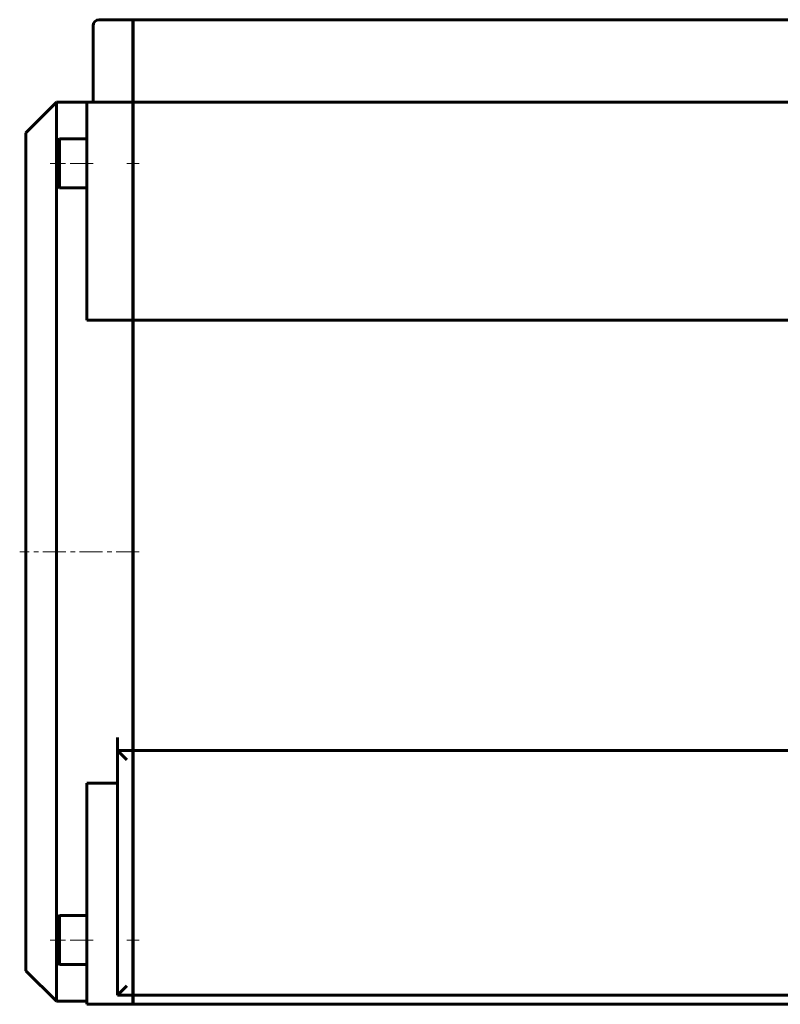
# Model space of a CAD drawing. Header units: millimetres. Extents: x -361 to 731, y -180 to 180.
# Tile 1 of 14: x -361 to -112, y -174 to 148. Entities that reach past the tile are written whole.
import ezdxf

# ---------------------------------------------------------------- set-up
doc = ezdxf.new("R2010")
doc.units = ezdxf.units.MM
doc.linetypes.add('K5LT_AXLED', pattern=[12, 7.5, -1.5, 1.5, -1.5])
doc.linetypes.add('K5LT_BASIC', pattern=[0])
doc.layers.add('Системный слой (1)', color=7, linetype='Continuous', true_color=0x6c6c6c)

# ---------------------------------------------------------------- blocks, each defined once
blk = doc.blocks.new('U8')
at = {"layer": 'Системный слой (1)', "color": 150, "linetype": 'K5LT_BASIC', "lineweight": 60, "true_color": 0x0080ff}
for p, q in [((-349, 108), (-349, 121)), ((-349, -26), (-349, 94)), ((-349, -146), (-349, -26)), ((-349, -173), (-349, -160))]:
    blk.add_line(p, q, dxfattribs=at)
blk = doc.blocks.new('U22')
at = {"layer": 'Системный слой (1)', "color": 150, "linetype": 'K5LT_BASIC', "lineweight": 60, "true_color": 0x0080ff}
for p, q in [((-359, -26), (-359, 111)), ((-359, -163), (-359, -26))]:
    blk.add_line(p, q, dxfattribs=at)

msp = doc.modelspace()

# ---------------------------------------------------------------- linework, layer by layer
at = {"layer": 'Системный слой (1)', "color": 150, "linetype": 'K5LT_BASIC', "lineweight": 60, "true_color": 0x0080ff}
for p, q in [((-337, 123), (-337, 146)), ((-324, 148), (-335, 148)), ((-324, 148), (-324, 146)), ((-324, 146), (-324, 123)), ((323.9, 148), (-323.9, 148)), ((-323.9, 148), (-323.9, 146)), ((-323.9, 146), (-323.9, 123)), ((-337, 121), (-337, 123)), ((-324, 123), (-324, 121)), ((-323.9, 123), (-323.9, 121)), ((-349, 121), (-359, 111)), ((-339, 121), (-349, 121)), ((-339, 119), (-339, 121)), ((-324, 121), (-339, 121)), ((-324, 121), (-324, 119)), ((323.9, 121), (-323.9, 121)), ((-323.9, 121), (-323.9, 119)), ((-339, 49.72), (-339, 119)), ((-324, 119), (-324, 49.72)), ((-323.9, 119), (-323.9, 49.72)), ((-348, 109), (-349, 108)), ((-349, 108), (-349, 94)), ((-348, 109), (-348, 93)), ((-348, 109), (-339, 109)), ((-323.9, 106), (-324, 106)), ((-348, 93), (-349, 94)), ((-323.9, 96), (-324, 96)), ((-348, 93), (-339, 93)), ((-323.9, 69), (-324, 69)), ((-324, 49.72), (-339, 49.72)), ((-324, -26), (-324, 49.72)), ((-323.9, -86.76), (-323.9, 49.72)), ((323.9, 49.72), (-323.9, 49.72)), ((-324, -86.76), (-324, -26)), ((-329, -91), (-329, -86.76)), ((-324, -91), (-324, -86.76)), ((-323.9, -91), (-323.9, -86.76)), ((-329, -171), (-329, -91)), ((-324, -91), (-329, -91)), ((-326, -94), (-329, -91)), ((-324, -91), (-324, -94)), ((323.9, -91), (-323.9, -91)), ((-323.9, -91), (-323.9, -94)), ((-324, -94), (-324, -168)), ((-323.9, -94), (-323.9, -168)), ((-339, -172), (-339, -101.72)), ((-329, -101.72), (-339, -101.72)), ((-323.9, -121), (-324, -121)), ((-348, -145), (-349, -146)), ((-349, -146), (-349, -160)), ((-348, -145), (-339, -145)), ((-348, -145), (-348, -161)), ((-323.9, -148), (-324, -148)), ((-348, -161), (-349, -160)), ((-323.9, -158), (-324, -158)), ((-349, -173), (-359, -163)), ((-348, -161), (-339, -161)), ((-326, -168), (-329, -171)), ((-324, -168), (-324, -171)), ((-323.9, -168), (-323.9, -171)), ((-339, -173), (-349, -173)), ((-339, -174), (-339, -172)), ((-324, -171), (-329, -171)), ((-324, -171), (-324, -172)), ((-324, -174), (-324, -172)), ((323.9, -171), (-323.9, -171)), ((-323.9, -171), (-323.9, -172)), ((-323.9, -174), (-323.9, -172)), ((-339, -174), (-324, -174)), ((-323.9, -174), (323.9, -174))]:
    msp.add_line(p, q, dxfattribs=at)
at = {"layer": 'Системный слой (1)', "color": 30, "linetype": 'K5LT_AXLED', "lineweight": 18, "true_color": 0xff8000}
for p, q in [((-337, 101), (-351, 101)), ((-321.9, 101), (-326, 101)), ((-321.9, -26), (-361, -26)), ((-337, -153), (-351, -153)), ((-321.9, -153), (-326, -153))]:
    msp.add_line(p, q, dxfattribs=at)
at = {"layer": 'Системный слой (1)', "color": 150, "linetype": 'K5LT_BASIC', "lineweight": 60, "true_color": 0x0080ff}
msp.add_arc((-335, 146), 2, 90, 180, dxfattribs=at)

# ---------------------------------------------------------------- block references
at = {"layer": 'Системный слой (1)'}
for name in ['U8', 'U22']:
    msp.add_blockref(name, (0, 0), dxfattribs=at)

doc.saveas('drawing.dxf')
